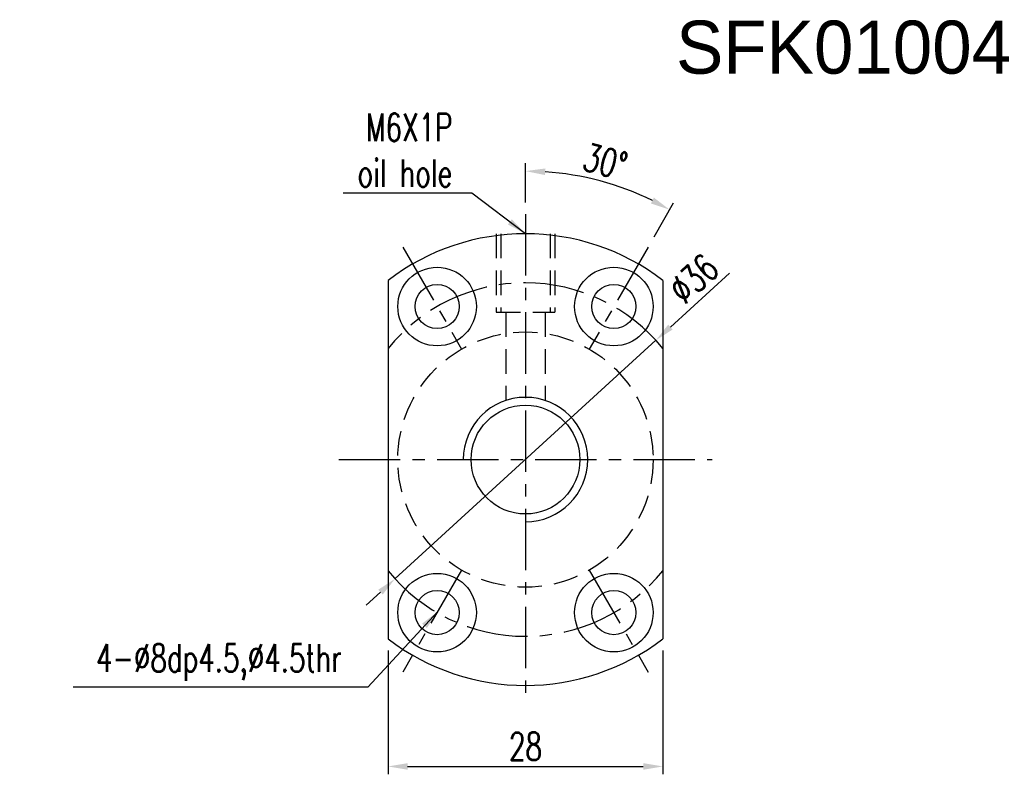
# Model space of a CAD drawing. Extents: x 19 to 174, y 58 to 139.
# Tile 1 of 52: x 19 to 120, y 62 to 139. Entities that reach past the tile are written whole.
import ezdxf

# ---------------------------------------------------------------- set-up
doc = ezdxf.new("R2010")
doc.units = 0
doc.header["$LTSCALE"] = 5
doc.header["$MEASUREMENT"] = 0
doc.linetypes.add('CENTER', pattern=[2, 1.25, -0.25, 0.25, -0.25])
doc.linetypes.add('DASHED', pattern=[0.75, 0.5, -0.25])
for name, color, linetype in [('DIM', 4, 'CONTINUOUS'), ('MAIN', 7, 'CONTINUOUS'), ('OUT', 3, 'CONTINUOUS')]:
    doc.layers.add(name, color=color, linetype=linetype)
doc.styles.add('DIM-7', font='SIMPLEX.shx', dxfattribs={"width": 0.7, "bigfont": 'chineset.shx'})
doc.dimstyles.new('CNS', dxfattribs={"dimtxt": 3.5, "dimasz": 2.5, "dimexe": 1, "dimexo": 1.5, "dimgap": 0.09, "dimtad": 0, "dimdsep": 46, "dimtxsty": 'DIM-7', "dimcen": 0.09, "dimclrd": 1, "dimclre": 1, "dimclrt": 4, "dimadec": 0, "dimazin": 0, "dimtfac": 1, "dimtix": 1, "dimtmove": 2, "dimatfit": 3, "dimfxl": 1, "dimtvp": 0.971429, "dimtolj": 1, "dimarcsym": 0})

# ---------------------------------------------------------------- blocks, each defined once
blk = doc.blocks.new('*D0')
at = {"layer": 'DIM', "color": 7, "linetype": 'Continuous', "lineweight": -2, "transparency": 16777216}
for p, q in [((56.78, 74.89), (56.78, 62.29)), ((84.78, 74.89), (84.78, 62.29)), ((58.78, 63.09), (82.78, 63.09))]:
    blk.add_line(p, q, dxfattribs=at)
at = {"layer": 'DIM', "color": 7, "linetype": 'Continuous', "transparency": 16777216}
for points in [[(58.78, 63.42), (58.78, 62.75), (56.78, 63.09)], [(82.78, 63.42), (82.78, 62.75), (84.78, 63.09)]]:
    blk.add_solid(points, dxfattribs=at)
at = {"layer": 'DIM', "color": 7, "linetype": 'Continuous', "transparency": 16777216, "insert": (70.78, 65.13), "char_height": 2.8, "attachment_point": 5, "style": 'DIM-7'}
blk.add_mtext('\\A1;28', dxfattribs=at)
blk = doc.blocks.new('*D6')
at = {"layer": 'DIM', "color": 7, "linetype": 'Continuous', "lineweight": -2, "transparency": 16777216}
for p, q in [((91.54, 113.32), (85.54, 107.84)), ((57.49, 82.19), (84.06, 106.49)), ((56.02, 80.85), (54.54, 79.5))]:
    blk.add_line(p, q, dxfattribs=at)
at = {"layer": 'DIM', "color": 7, "linetype": 'Continuous', "transparency": 16777216}
for points in [[(85.31, 108.08), (85.76, 107.59), (84.06, 106.49)], [(55.79, 81.09), (56.24, 80.6), (57.49, 82.19)]]:
    blk.add_solid(points, dxfattribs=at)
at = {"layer": 'DIM', "color": 7, "linetype": 'Continuous', "transparency": 16777216, "insert": (87.9, 112.76), "char_height": 2.8, "attachment_point": 5, "rotation": 42.4356, "style": 'DIM-7'}
blk.add_mtext('\\A1;∅36', dxfattribs=at)
blk = doc.blocks.new('*D7')
at = {"layer": 'DIM', "color": 7, "linetype": 'Continuous', "lineweight": -2, "transparency": 16777216}
for p, q in [((70.78, 120.54), (70.78, 124.52)), ((83.88, 117.03), (85.87, 120.48))]:
    blk.add_line(p, q, dxfattribs=at)
blk.add_arc((70.78, 94.34), 29.38, 63.9011, 86.0989, dxfattribs=at)
at = {"layer": 'DIM', "color": 7, "linetype": 'Continuous', "transparency": 16777216}
for points in [[(72.77, 123.32), (72.79, 123.99), (70.78, 123.72)], [(83.86, 121.02), (83.55, 120.43), (85.47, 119.78)]]:
    blk.add_solid(points, dxfattribs=at)
at = {"layer": 'DIM', "color": 7, "linetype": 'Continuous', "transparency": 16777216, "insert": (78.91, 124.69), "char_height": 2.8, "attachment_point": 5, "rotation": 345, "style": 'DIM-7'}
blk.add_mtext('\\A1;30°', dxfattribs=at)

msp = doc.modelspace()

# ---------------------------------------------------------------- linework, layer by layer
at = {"layer": 'DIM', "color": 7, "linetype": 'Continuous'}
msp.add_arc((70.778, 94.34), 6.34, 270, 180, dxfattribs=at)
at = {"layer": 'MAIN', "color": 7, "linetype": 'CENTER'}
for p, q in [((70.778, 119.34), (70.778, 69.34)), ((58.278, 115.991), (64.278, 105.599)), ((83.278, 115.991), (77.278, 105.599)), ((51.778, 94.34), (89.778, 94.34)), ((64.278, 83.082), (58.278, 72.69)), ((77.278, 83.082), (83.278, 72.69))]:
    msp.add_line(p, q, dxfattribs=at)
at = {"layer": 'MAIN', "color": 7, "linetype": 'DASHED'}
for p, q in [((67.778, 117.34), (67.778, 109.34)), ((68.278, 117.34), (68.278, 109.34)), ((73.278, 117.34), (73.278, 109.34)), ((73.778, 117.34), (73.778, 109.34)), ((67.778, 109.34), (73.778, 109.34)), ((68.778, 109.34), (68.778, 100.357)), ((72.778, 109.34), (72.778, 100.357))]:
    msp.add_line(p, q, dxfattribs=at)
at = {"layer": 'MAIN', "color": 7, "linetype": 'Continuous'}
for p, q in [((56.778, 112.589), (56.778, 76.092)), ((84.778, 112.589), (84.778, 76.092))]:
    msp.add_line(p, q, dxfattribs=at)
for centre, radius in [((61.778, 109.929), 4), ((79.778, 109.929), 4), ((61.778, 109.929), 2.25), ((79.778, 109.929), 2.25), ((70.778, 94.34), 5.54), ((61.778, 78.752), 4), ((79.778, 78.752), 4), ((61.778, 78.752), 2.25), ((79.778, 78.752), 2.25)]:
    msp.add_circle(centre, radius, dxfattribs=at)
at = {"layer": 'MAIN', "color": 7, "linetype": 'DASHED'}
msp.add_circle((70.778, 94.34), 13, dxfattribs=at)
at = {"layer": 'MAIN', "color": 7, "linetype": 'CENTER'}
for start, end in [(38.94244, 141.05756), (218.94244, 321.05756)]:
    msp.add_arc((70.778, 94.34), 18, start, end, dxfattribs=at)
at = {"layer": 'OUT', "color": 7}
for start, end in [(52.50475, 127.49525), (232.50475, 307.49525)]:
    msp.add_arc((70.778, 94.34), 23, start, end, dxfattribs=at)

# ---------------------------------------------------------------- texts
at = {"layer": 'DIM', "color": 7, "char_height": 2.8, "style": 'DIM-7'}
for s, insert, attachment_point in [('M6X1P\\Poil hole', (63.33, 122.117), 9), ('\\A1;4-%%C8dp4.5,%%c4.5thr', (52.071, 73.662), 6)]:
    msp.add_mtext(s, dxfattribs=dict(at, insert=insert, attachment_point=attachment_point))
at = {"layer": 'OUT', "color": 0, "insert": (86.111, 139.047), "char_height": 5.4, "width": 1062.42911, "attachment_point": 1}
msp.add_mtext('SFK01004', dxfattribs=at)

# ---------------------------------------------------------------- dimensions: what is measured, and where the dimension line sits
at = {"layer": 'DIM', "color": 7, "linetype": 'Continuous'}
dim = msp.add_angular_dim_2l(base=(80.826, 121.948), line1=((83.278, 115.991), (77.278, 105.599)), line2=((70.778, 119.34), (70.778, 69.34)), dimstyle='CNS', override={"dimscale": 0.8, "dimgap": 0.8, "dimtad": 1, "dimclrd": 7, "dimclre": 7, "dimclrt": 7, "dimtp": -0.009, "dimtm": 0.025, "dimtfac": 0.6, "dimtdec": 3, "dimtmove": 1}, dxfattribs=at)
dim.commit()
dim.dimension.update_dxf_attribs({"geometry": '*D7', "text_midpoint": (78.91, 124.689)})
dim = msp.add_diameter_dim_2p(p1=(57.493, 82.195), p2=(84.062, 106.486), dimstyle='CNS', override={"dimscale": 0.8, "dimgap": 0.8, "dimtad": 1, "dimclrd": 7, "dimclre": 7, "dimclrt": 7, "dimtp": -0.009, "dimtm": 0.025, "dimtfac": 0.6, "dimtdec": 3, "dimtmove": 1}, dxfattribs=at)
dim.commit()
dim.dimension.update_dxf_attribs({"geometry": '*D6', "text_midpoint": (87.901, 112.76)})
dim = msp.add_linear_dim(base=(84.778, 63.086), p1=(56.778, 76.092), p2=(84.778, 76.092), dimstyle='CNS', override={"dimscale": 0.8, "dimgap": 0.8, "dimtad": 1, "dimclrd": 7, "dimclre": 7, "dimclrt": 7, "dimtp": -0.009, "dimtm": 0.025, "dimtfac": 0.6, "dimtdec": 3, "dimtmove": 1}, dxfattribs=at)
dim.commit()
dim.dimension.update_dxf_attribs({"geometry": '*D0', "text_midpoint": (70.778, 65.126)})

# ---------------------------------------------------------------- leaders
at = {"layer": 'DIM', "color": 7, "linetype": 'Continuous', "annotation_type": 0, "has_hookline": 1, "hookline_direction": 1}
for points, text_width in [([(70.778, 117.34), (65.316, 121.479), (63.316, 121.479)], 10.453), ([(61.848, 78.874), (54.711, 71.155), (52.711, 71.155)], 27.347)]:
    msp.add_leader(points, dimstyle='CNS', override={"dimscale": 0.8, "dimgap": 0.8, "dimtad": 1, "dimclrd": 7, "dimclre": 7, "dimclrt": 7, "dimtp": -0.009, "dimtm": 0.025, "dimtfac": 0.6, "dimtdec": 3, "dimtmove": 1}, dxfattribs=dict(at, text_width=text_width))

doc.saveas('drawing.dxf')
